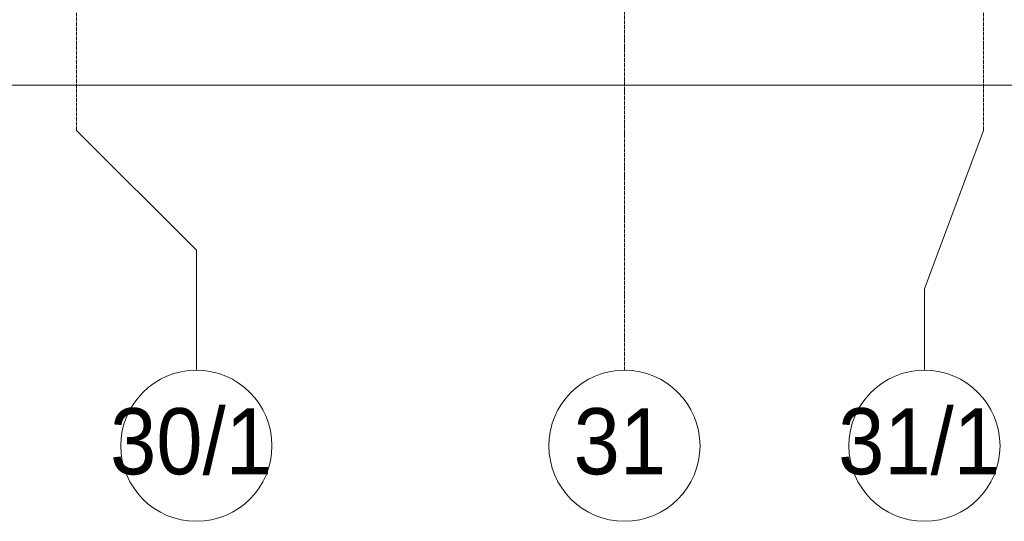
# Model space of a CAD drawing. Header units: millimetres. Extents: x -816133 to 919604, y 87941 to 147341.
# Tile 113 of 201: x -19652 to -14442, y 116400 to 119056. Entities that reach past the tile are written whole.
import ezdxf

# ---------------------------------------------------------------- set-up
doc = ezdxf.new("R2010")
doc.units = ezdxf.units.MM
doc.linetypes.add('Линия сетки', pattern=[25, 20, -2.5, 0, -2.5])
for name, color, linetype, lineweight in [('A-010-D_DIM', 7, 'Continuous', 9), ('Z-030-M_GRID', 7, 'Continuous', 9), ('Z-033_T_GRIDREF', 7, 'Continuous', 20), ('СС-011-ПОЖ-СИГНАЛИЗАЦИЯ', 1, 'Continuous', 30)]:
    doc.layers.add(name, color=color, linetype=linetype, lineweight=lineweight)
doc.styles.add('Arial', font='arial.ttf', dxfattribs={"width": 0.9, "height": 700})

# ---------------------------------------------------------------- blocks, each defined once
blk = doc.blocks.new('10эт')
at = {"layer": 'A-010-D_DIM', "color": 9, "lineweight": 20}
blk.add_line((311151.7, 117586.6), (358551.7, 117586.6), dxfattribs=at)
at = {"layer": 'Z-030-M_GRID', "color": 9, "linetype": 'Линия сетки'}
for p, q in [((340951.7, 117346.8), (340951.7, 137026.1)), ((343851.7, 116076.8), (343851.7, 137026.1)), ((345751.7, 117346.8), (345751.7, 137026.1))]:
    blk.add_line(p, q, dxfattribs=at)
at = {"layer": 'Z-030-M_GRID', "color": 9}
for p, q in [((340951.7, 117346.8), (341586.7, 116711.8)), ((345751.7, 117346.8), (345439.2, 116506.9)), ((341586.7, 116711.8), (341586.7, 116076.8)), ((345439.2, 116506.9), (345439.2, 116076.8))]:
    blk.add_line(p, q, dxfattribs=at)
at = {"layer": 'Z-033_T_GRIDREF', "color": 9}
for centre, start, end in [((341586.7, 115676.8), 0, 180), ((343851.7, 115676.8), 0, 180), ((345439.2, 115676.8), 0, 180), ((341586.7, 115676.8), 180, 0), ((343851.7, 115676.8), 180, 0), ((345439.2, 115676.8), 180, 0)]:
    blk.add_arc(centre, 400, start, end, dxfattribs=at)
at = {"layer": 'Z-033_T_GRIDREF', "color": 9, "lineweight": 30, "style": 'Arial', "width": 0.9}
for s, p in [('30/1', (341130, 115525.7)), ('31', (343582.7, 115525.7)), ('31/1', (344982.5, 115525.7))]:
    blk.add_text(s, height=350, dxfattribs=at).set_placement(p)

msp = doc.modelspace()

# ---------------------------------------------------------------- block references
at = {"layer": 'СС-011-ПОЖ-СИГНАЛИЗАЦИЯ', "color": 9, "lineweight": 30}
msp.add_blockref('10эт', (-360303.7, 1122.9), dxfattribs=at)

doc.saveas('drawing.dxf')
